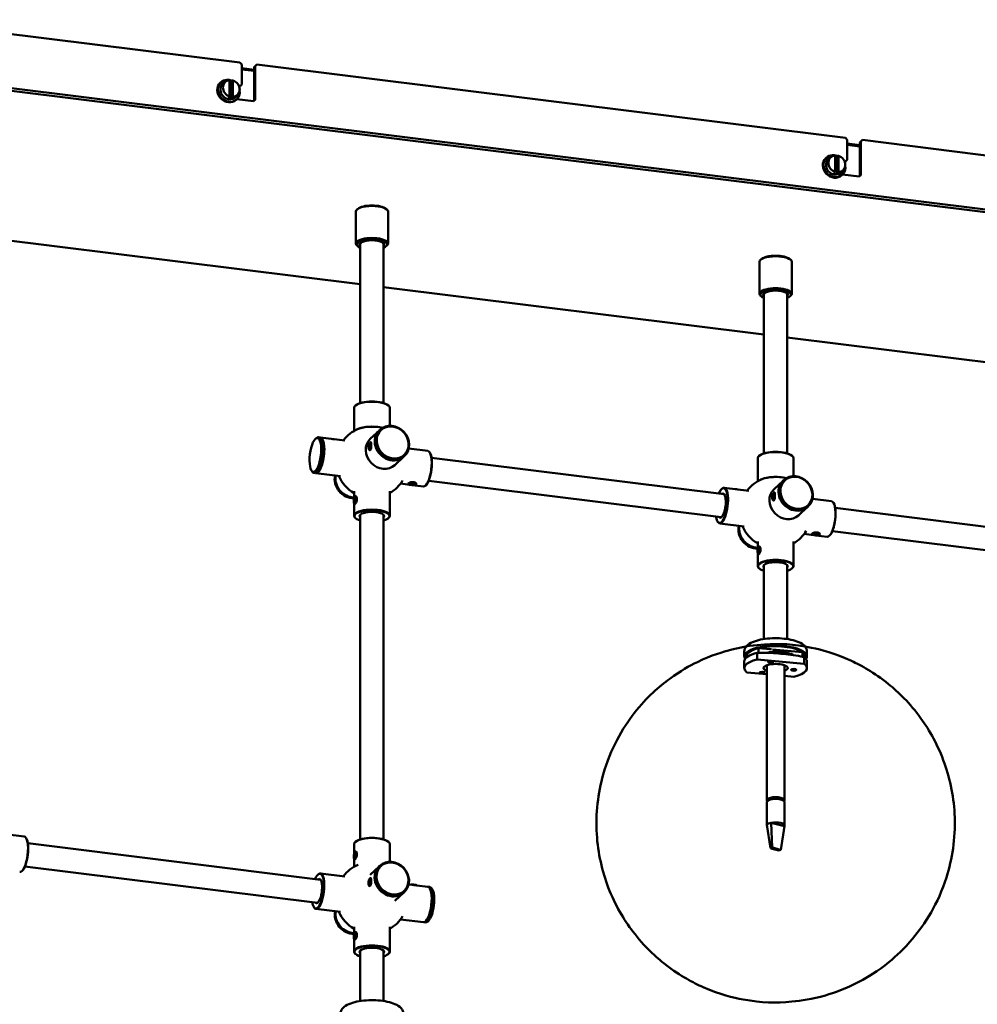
# Model space of a CAD drawing. Header units: millimetres. Extents: x 529 to 5146, y 983 to 3287.
# Tile 10 of 13: x 4011 to 4546, y 2176 to 2725. Entities that reach past the tile are written whole.
import ezdxf

# ---------------------------------------------------------------- set-up
doc = ezdxf.new("R2010")
doc.units = ezdxf.units.MM
doc.header["$LTSCALE"] = 18
doc.layers.add('Widoczne (ISO)', color=7, linetype='Continuous', lineweight=50)

msp = doc.modelspace()

# ---------------------------------------------------------------- linework, layer by layer
at = {"layer": 'Widoczne (ISO)'}
for p, q in [((3942.35, 2725.43), (4134.38, 2701.53)), ((4134.38, 2701.53), (4135.32, 2700.47)), ((4135.32, 2689.2), (4135.32, 2700.47)), ((4142.84, 2699.54), (4143.78, 2700.36)), ((4143.78, 2700.36), (4472.67, 2659.42)), ((3929.79, 2696.69), (5016.08, 2561.46)), ((3929.79, 2695.28), (5016.08, 2560.05)), ((4135.32, 2698.34), (4142.33, 2697.47)), ((4142.33, 2696.8), (4135.32, 2697.68)), ((4142.33, 2699.05), (4142.84, 2699.54)), ((4142.33, 2680.29), (4142.33, 2699.05)), ((4142.84, 2699.54), (4142.84, 2680.74)), ((4123.35, 2690.17), (4123.69, 2690.49)), ((4128.57, 2682.55), (4128.57, 2691.76)), ((4129.77, 2691.25), (4129.77, 2681.31)), ((4130.45, 2691.53), (4130.45, 2682.32)), ((4135.32, 2689.2), (4134.38, 2688.37)), ((4134.81, 2688.71), (4135.32, 2689.2)), ((4133.79, 2688.45), (4134.38, 2688.37)), ((4133.97, 2687.98), (4134.81, 2688.71)), ((4134.38, 2688.37), (4133.97, 2687.98)), ((4132.25, 2680.7), (4132.6, 2681.02)), ((4141.9, 2679.92), (4132.65, 2681.07)), ((4141.9, 2679.92), (4142.84, 2680.74)), ((4472.67, 2659.42), (4473.61, 2658.36)), ((4473.61, 2647.08), (4473.61, 2658.36)), ((4473.61, 2656.23), (4480.62, 2655.36)), ((4480.62, 2656.94), (4481.13, 2657.42)), ((4480.62, 2638.18), (4480.62, 2656.94)), ((4481.13, 2657.42), (4482.07, 2658.25)), ((4481.13, 2657.42), (4481.13, 2638.63)), ((4482.07, 2658.25), (4810.96, 2617.3)), ((4480.62, 2654.69), (4473.61, 2655.56)), ((4461.64, 2648.06), (4461.98, 2648.38)), ((4466.86, 2640.44), (4466.86, 2649.65)), ((4468.06, 2649.14), (4468.06, 2639.2)), ((4468.74, 2649.41), (4468.74, 2640.21)), ((4472.08, 2646.33), (4472.67, 2646.26)), ((4472.26, 2645.87), (4473.1, 2646.6)), ((4472.67, 2646.26), (4472.26, 2645.87)), ((4473.61, 2647.08), (4472.67, 2646.26)), ((4473.1, 2646.6), (4473.61, 2647.08)), ((4470.54, 2638.58), (4470.89, 2638.91)), ((4480.19, 2637.81), (4470.94, 2638.96)), ((4480.19, 2637.81), (4481.13, 2638.63)), ((4199.08, 2600.46), (4199.08, 2618.31)), ((4200.16, 2619.84), (4199.69, 2619.43)), ((4215.99, 2619.84), (4216.46, 2619.43)), ((4217.08, 2600.46), (4217.08, 2618.31)), ((4201.58, 2577.73), (3989.05, 2604.19)), ((4200.16, 2598.93), (4199.69, 2599.34)), ((4201.58, 2511.35), (4201.58, 2599.99)), ((4214.58, 2511.35), (4214.58, 2599.99)), ((4215.99, 2598.93), (4216.46, 2599.34)), ((4424.6, 2572.38), (4424.6, 2590.24)), ((4425.68, 2591.76), (4425.22, 2591.36)), ((4441.52, 2591.76), (4441.98, 2591.36)), ((4442.6, 2572.38), (4442.6, 2590.24)), ((4427.1, 2549.66), (4214.58, 2576.12)), ((4425.68, 2570.85), (4425.22, 2571.26)), ((4427.1, 2483.27), (4427.1, 2571.91)), ((4440.1, 2483.27), (4440.1, 2571.91)), ((4441.52, 2570.85), (4441.98, 2571.26)), ((4652.63, 2521.58), (4440.1, 2548.04)), ((4198.08, 2508.65), (4198.08, 2495.73)), ((4198.95, 2510.06), (4198.76, 2509.89)), ((4217.2, 2510.06), (4217.39, 2509.89)), ((4218.08, 2508.65), (4218.08, 2498.6)), ((4176.56, 2491.34), (4177.03, 2491.75)), ((4178.19, 2492.21), (4179.13, 2492.09)), ((4179.31, 2492.07), (4193.03, 2490.36)), ((4212.23, 2496.04), (4207.17, 2491.28)), ((4212.64, 2496.42), (4212.3, 2496.1)), ((4206.45, 2486.84), (4206.7, 2488.24)), ((4206.71, 2485.89), (4206.45, 2486.84)), ((4206.45, 2486.84), (4207.27, 2486.74)), ((4206.7, 2488.24), (4207.19, 2488.71)), ((4206.7, 2488.24), (4207.33, 2488.17)), ((4207.2, 2486.36), (4206.71, 2485.89)), ((4206.95, 2489.19), (4207.2, 2489.41)), ((4207.19, 2488.71), (4207.44, 2487.76)), ((4207.44, 2487.76), (4207.2, 2486.36)), ((4239.31, 2484.6), (4228.66, 2485.92)), ((4206.51, 2485.46), (4206.65, 2485.25)), ((4225.93, 2481.46), (4220.87, 2476.71)), ((4226.34, 2481.85), (4226, 2481.53)), ((4240.46, 2483.67), (4240.32, 2483.87)), ((4241.4, 2480.81), (4404.86, 2460.46)), ((4423.6, 2480.57), (4423.6, 2467.66)), ((4424.47, 2481.98), (4424.29, 2481.82)), ((4442.73, 2481.98), (4442.92, 2481.82)), ((4443.6, 2480.57), (4443.6, 2470.53)), ((4174.35, 2473.6), (4174.71, 2473.08)), ((4175.72, 2472.36), (4176.65, 2472.24)), ((4176.84, 2472.22), (4190.56, 2470.51)), ((4229.24, 2465.7), (4224.03, 2466.35)), ((4228.69, 2465.96), (4228.52, 2466.12)), ((4229.13, 2466.13), (4229.63, 2466.59)), ((4230.06, 2465.75), (4229.13, 2466.13)), ((4229.63, 2466.59), (4231.05, 2466.68)), ((4230.06, 2465.75), (4230.06, 2466.62)), ((4231.48, 2465.83), (4230.06, 2465.75)), ((4236.84, 2464.75), (4230.59, 2465.53)), ((4231.05, 2466.68), (4231.97, 2466.3)), ((4231.48, 2465.83), (4231.48, 2466.5)), ((4231.97, 2466.3), (4231.48, 2465.83)), ((4232.42, 2465.96), (4232.54, 2466.07)), ((4238.18, 2465.37), (4237.99, 2465.21)), ((4239.8, 2467.91), (4403.25, 2447.56)), ((4403.49, 2463.37), (4403.68, 2463.54)), ((4404.84, 2463.99), (4418.56, 2462.28)), ((4437.76, 2467.96), (4432.7, 2463.21)), ((4438.17, 2468.35), (4437.83, 2468.03)), ((4198.08, 2457.42), (4198.08, 2462.13)), ((4198.18, 2456.64), (4198.43, 2458.04)), ((4198.43, 2458.04), (4198.92, 2458.51)), ((4198.43, 2458.04), (4199.07, 2457.96)), ((4198.69, 2458.99), (4198.82, 2459.1)), ((4198.92, 2458.51), (4199.17, 2457.56)), ((4218.08, 2448.41), (4218.08, 2462.13)), ((4431.98, 2458.76), (4432.22, 2460.17)), ((4432.23, 2457.82), (4431.98, 2458.76)), ((4431.98, 2458.76), (4432.79, 2458.66)), ((4432.22, 2460.17), (4432.71, 2460.63)), ((4432.22, 2460.17), (4432.86, 2460.09)), ((4432.73, 2458.28), (4432.23, 2457.82)), ((4432.48, 2461.12), (4432.72, 2461.33)), ((4432.71, 2460.63), (4432.97, 2459.69)), ((4432.97, 2459.69), (4432.73, 2458.28)), ((4198.08, 2448.41), (4198.08, 2455.65)), ((4198.43, 2455.69), (4198.18, 2456.64)), ((4198.18, 2456.64), (4198.99, 2456.54)), ((4198.23, 2455.26), (4198.36, 2455.07)), ((4198.92, 2456.16), (4198.43, 2455.69)), ((4199.17, 2457.56), (4198.92, 2456.16)), ((4432.03, 2457.38), (4432.18, 2457.17)), ((4451.46, 2453.39), (4446.39, 2448.63)), ((4451.87, 2453.78), (4451.52, 2453.45)), ((4464.83, 2456.52), (4454.18, 2457.85)), ((4465.99, 2455.59), (4465.84, 2455.8)), ((4466.93, 2452.74), (4630.38, 2432.39)), ((4198.95, 2447), (4198.76, 2447.17)), ((4201.58, 2267.72), (4201.58, 2448.89)), ((4214.58, 2267.72), (4214.58, 2448.89)), ((4217.2, 2447), (4217.39, 2447.17)), ((4401.22, 2445.08), (4401.36, 2444.87)), ((4402.37, 2444.15), (4416.09, 2442.44)), ((4454.77, 2437.62), (4449.55, 2438.27)), ((4454.22, 2437.89), (4454.04, 2438.04)), ((4454.66, 2438.05), (4455.15, 2438.52)), ((4455.58, 2437.67), (4454.66, 2438.05)), ((4455.15, 2438.52), (4456.57, 2438.6)), ((4455.58, 2437.67), (4455.58, 2438.54)), ((4457, 2437.76), (4455.58, 2437.67)), ((4462.36, 2436.68), (4456.12, 2437.45)), ((4456.57, 2438.6), (4457.5, 2438.22)), ((4457, 2437.76), (4457.01, 2438.43)), ((4457.5, 2438.22), (4457, 2437.76)), ((4457.94, 2437.89), (4458.07, 2438)), ((4463.71, 2437.3), (4463.52, 2437.13)), ((4465.32, 2439.84), (4628.78, 2419.49)), ((4423.6, 2429.35), (4423.6, 2434.06)), ((4424.22, 2430.92), (4424.35, 2431.03)), ((4443.6, 2420.34), (4443.6, 2434.06)), ((4423.6, 2420.34), (4423.6, 2427.57)), ((4423.71, 2428.56), (4423.96, 2429.97)), ((4423.96, 2427.62), (4423.71, 2428.56)), ((4423.71, 2428.56), (4424.52, 2428.46)), ((4423.76, 2427.19), (4423.89, 2426.99)), ((4423.96, 2429.97), (4424.45, 2430.43)), ((4423.96, 2429.97), (4424.59, 2429.89)), ((4424.45, 2428.08), (4423.96, 2427.62)), ((4424.45, 2430.43), (4424.7, 2429.49)), ((4424.7, 2429.49), (4424.45, 2428.08)), ((4427.1, 2379.53), (4427.1, 2420.82)), ((4440.1, 2379.53), (4440.1, 2420.82)), ((4424.47, 2418.93), (4424.29, 2419.09)), ((4442.73, 2418.93), (4442.92, 2419.09)), ((4416.1, 2369.88), (4416.1, 2372.7)), ((4417.1, 2369.88), (4417.1, 2370)), ((4423.37, 2368.15), (4423.37, 2371.91)), ((4424.09, 2371.92), (4424.09, 2374.49)), ((4430.8, 2373.86), (4424.09, 2374.49)), ((4448.65, 2372.19), (4431.8, 2373.77)), ((4448.65, 2369.66), (4448.65, 2372.19)), ((4450.1, 2369.88), (4450.1, 2370)), ((4451.1, 2369.88), (4451.1, 2372.7)), ((4416.1, 2363.3), (4416.1, 2367.06)), ((4417.1, 2369.05), (4417.1, 2369.88)), ((4449.63, 2365.7), (4423.37, 2368.15)), ((4428.6, 2364.85), (4428.6, 2289.53)), ((4429.82, 2366.62), (4429.53, 2366.87)), ((4432.04, 2366.62), (4432.33, 2366.87)), ((4438.6, 2364.85), (4438.6, 2289.53)), ((4449.63, 2369.46), (4449.63, 2365.7)), ((4450.1, 2369.05), (4450.1, 2369.88)), ((4451.1, 2363.3), (4451.1, 2367.06)), ((4417.57, 2360.9), (4428.6, 2359.87)), ((4425.03, 2360.62), (4424.74, 2360.87)), ((4427.25, 2360.62), (4427.54, 2360.87)), ((4442.62, 2362.2), (4442.33, 2362.45)), ((4444.84, 2362.2), (4445.13, 2362.45)), ((4438.6, 2358.93), (4443.83, 2358.44)), ((4428.6, 2288.59), (4428.6, 2275.44)), ((4430.33, 2290.46), (4429.35, 2289.54)), ((4429.35, 2289.54), (4429.35, 2289.49)), ((4429.35, 2289.49), (4429.35, 2289.53)), ((4430.33, 2289.89), (4430.33, 2290.46)), ((4433.62, 2290.99), (4433.62, 2290.3)), ((4436.32, 2290.65), (4433.62, 2290.99)), ((4436.32, 2290.03), (4436.32, 2290.65)), ((4437.85, 2289.49), (4437.85, 2289.53)), ((4438.6, 2288.59), (4438.6, 2275.44)), ((4431.12, 2276.92), (4433.27, 2276.37)), ((4431.64, 2263.1), (4431.12, 2276.92)), ((4430.75, 2262.69), (4428.73, 2275.82)), ((4433.27, 2276.37), (4436.32, 2275.6)), ((4436.32, 2275.6), (4438.47, 2275.05)), ((4436.46, 2261.87), (4438.47, 2275.05)), ((4013.78, 2269.29), (4003.13, 2270.62)), ((4014.93, 2268.36), (4014.79, 2268.57)), ((4198.95, 2266.43), (4198.76, 2266.27)), ((4217.2, 2266.43), (4217.39, 2266.27)), ((4015.88, 2265.51), (4179.33, 2245.16)), ((4198.08, 2265.03), (4198.08, 2259)), ((4198.43, 2259.62), (4198.93, 2260.09)), ((4198.69, 2260.57), (4198.82, 2260.68)), ((4198.93, 2260.09), (4199.17, 2259.14)), ((4218.08, 2265.03), (4218.08, 2255.14)), ((4431.64, 2263.1), (4430.75, 2262.69)), ((4430.75, 2262.69), (4431.63, 2262.46)), ((4431.63, 2262.46), (4434.68, 2261.69)), ((4432.52, 2262.88), (4431.64, 2263.1)), ((4435.57, 2262.1), (4432.52, 2262.88)), ((4434.68, 2261.69), (4435.56, 2261.46)), ((4435.56, 2261.46), (4436.46, 2261.87)), ((4436.46, 2261.87), (4435.57, 2262.1)), ((4198.08, 2257.23), (4198.08, 2252.35)), ((4198.19, 2258.22), (4198.43, 2259.62)), ((4198.43, 2257.27), (4198.19, 2258.22)), ((4198.19, 2258.22), (4198.99, 2258.11)), ((4198.23, 2256.84), (4198.36, 2256.65)), ((4198.43, 2259.62), (4199.07, 2259.54)), ((4198.93, 2257.74), (4198.43, 2257.27)), ((4199.17, 2259.14), (4198.93, 2257.74)), ((4012.66, 2250.07), (4012.47, 2249.9)), ((4014.27, 2252.6), (4177.72, 2232.26)), ((4212.15, 2252.58), (4207.15, 2247.88)), ((4212.56, 2252.96), (4212.21, 2252.64)), ((4177.97, 2248.07), (4178.16, 2248.23)), ((4179.31, 2248.69), (4193.03, 2246.98)), ((4206.37, 2243.42), (4206.61, 2244.83)), ((4206.61, 2244.83), (4207.11, 2245.29)), ((4206.61, 2244.83), (4207.25, 2244.75)), ((4206.88, 2245.78), (4207.12, 2246)), ((4207.11, 2245.29), (4207.35, 2244.35)), ((4207.35, 2244.35), (4207.11, 2242.94)), ((4206.61, 2242.48), (4206.37, 2243.42)), ((4206.37, 2243.42), (4207.17, 2243.32)), ((4206.41, 2242.05), (4206.56, 2241.84)), ((4207.11, 2242.94), (4206.61, 2242.48)), ((4226.25, 2238.39), (4225.91, 2238.07)), ((4230.44, 2242.32), (4228.59, 2242.55)), ((4239.31, 2241.22), (4233.14, 2241.99)), ((4233.18, 2241.99), (4233.2, 2241.98)), ((4240.43, 2241.08), (4239.5, 2241.19)), ((4240.46, 2240.29), (4240.32, 2240.49)), ((4241.8, 2239.84), (4241.44, 2240.35)), ((4225.84, 2238), (4220.85, 2233.31)), ((4175.69, 2229.77), (4175.83, 2229.56)), ((4176.84, 2228.84), (4190.56, 2227.13)), ((4236.84, 2221.37), (4224.03, 2222.97)), ((4238.18, 2221.99), (4237.99, 2221.83)), ((4239.59, 2222.1), (4239.12, 2221.69)), ((4198.08, 2214.04), (4198.08, 2218.75)), ((4218.08, 2205.03), (4218.08, 2218.75)), ((4237.96, 2221.23), (4237.02, 2221.35)), ((4198.08, 2205.03), (4198.08, 2212.27)), ((4198.19, 2213.26), (4198.43, 2214.66)), ((4198.43, 2212.31), (4198.19, 2213.26)), ((4198.19, 2213.26), (4198.99, 2213.16)), ((4198.23, 2211.88), (4198.36, 2211.69)), ((4198.43, 2214.66), (4198.93, 2215.13)), ((4198.43, 2214.66), (4199.07, 2214.58)), ((4198.93, 2212.78), (4198.43, 2212.31)), ((4198.69, 2215.61), (4198.82, 2215.72)), ((4198.93, 2215.13), (4199.17, 2214.18)), ((4199.17, 2214.18), (4198.93, 2212.78)), ((4201.58, 2177.38), (4201.58, 2205.51)), ((4214.58, 2177.38), (4214.58, 2205.51)), ((4198.95, 2203.62), (4198.76, 2203.79)), ((4217.2, 2203.62), (4217.39, 2203.79))]:
    msp.add_line(p, q, dxfattribs=at)
for centre, radius, start, end in [((4128.83, 2686.4), 5.39, 94.213, 185.5281), ((4128.83, 2686.4), 5.39, 260.9102, 5.5281), ((4467.12, 2644.29), 5.39, 94.213, 185.5281), ((4467.12, 2644.29), 5.39, 260.9102, 5.5281), ((4208.08, 2478.41), 20, 112.3654, 142.904), ((4208.08, 2478.41), 20, 202.904, 240), ((4208.08, 2478.41), 20, 300, 329.0454), ((4433.6, 2450.33), 20, 112.3654, 142.904), ((4433.6, 2450.33), 20, 202.904, 240), ((4433.6, 2450.33), 20, 300, 329.0454), ((4208.08, 2235.03), 20, 112.8381, 142.904), ((4208.08, 2235.03), 20, 202.904, 240), ((4208.08, 2235.03), 20, 300, 329.0454)]:
    msp.add_arc(centre, radius, start, end, dxfattribs=at)
for centre, major_axis, ratio, start_param, end_param in [((4127.8, 2685.43), (4.45, -4.74), 0.883022, 3.141593, 6.283185), ((4128.15, 2685.75), (-4.45, 4.74), 0.883022, 5.171774, 10.323518), ((4129.51, 2687.04), (-3.42, 3.64), 0.883022, 5.668064, 8.406941), ((4127.89, 2686.51), (0.65, 5.25), 0.321394, 6.265124, 6.34737), ((4128.83, 2686.4), (3.69, -3.92), 0.883022, 2.138334, 2.375655), ((4129.77, 2686.28), (0.65, 5.25), 0.321394, 6.265124, 6.652721), ((4129.51, 2687.04), (3.42, -3.64), 0.883022, 5.668064, 8.406941), ((4128.15, 2685.75), (3.42, -3.64), 0.883022, 3.993563, 5.431215), ((4127.89, 2686.51), (-0.65, -5.25), 0.321394, 0.369536, 0.757132), ((4128.83, 2686.4), (-3.69, 3.92), 0.883022, 2.138334, 2.511893), ((4129.77, 2686.28), (-0.65, -5.25), 0.321394, 0.369536, 0.757132), ((4466.09, 2643.32), (4.45, -4.74), 0.883022, 3.141593, 6.283185), ((4466.44, 2643.64), (-4.45, 4.74), 0.883022, 5.171774, 10.323518), ((4467.8, 2644.93), (-3.42, 3.64), 0.883022, 5.668064, 8.406941), ((4466.18, 2644.4), (0.65, 5.25), 0.321394, 6.265124, 6.34737), ((4467.12, 2644.29), (3.69, -3.92), 0.883022, 2.138334, 2.375655), ((4468.06, 2644.17), (0.65, 5.25), 0.321394, 6.265124, 6.652721), ((4467.8, 2644.93), (3.42, -3.64), 0.883022, 5.668064, 8.406941), ((4466.44, 2643.64), (3.42, -3.64), 0.883022, 3.993563, 5.431215), ((4466.18, 2644.4), (-0.65, -5.25), 0.321394, 0.369536, 0.757132), ((4467.12, 2644.29), (-3.69, 3.92), 0.883022, 2.138334, 2.511893), ((4468.06, 2644.17), (-0.65, -5.25), 0.321394, 0.369536, 0.757132), ((4208.08, 2618.31), (-9, 0), 0.34202, 3.141593, 6.283185), ((4208.08, 2618.78), (8.5, 0), 0.34202, 0.372527, 2.769066), ((4208.08, 2600.46), (9, 0), 0.34202, 5.910658, 9.797305), ((4208.08, 2599.99), (-8.5, 0), 0.34202, 2.441381, 6.983397), ((4208.08, 2599.99), (6.96, 0), 0.34202, 5.918145, 9.789818), ((4208.08, 2599.99), (6.5, 0), 0.34202, 0, 3.141593), ((4208.08, 2600.93), (-5.96, 0), 0.34202, 6.11848, 6.307693), ((4208.08, 2600.93), (-5.8, 0), 0.34202, 6.054272, 6.249877), ((4208.08, 2600.93), (5.8, 0), 0.34202, 0.033308, 0.228913), ((4208.08, 2600.93), (5.96, 0), 0.34202, 6.258677, 6.44789), ((4433.6, 2590.24), (-9, 0), 0.34202, 3.141593, 6.283185), ((4433.6, 2590.71), (8.5, 0), 0.34202, 0.372527, 2.769066), ((4433.6, 2572.38), (9, 0), 0.34202, 5.910658, 9.797305), ((4433.6, 2571.91), (-8.5, 0), 0.34202, 2.441381, 6.983397), ((4433.6, 2571.91), (6.96, 0), 0.34202, 5.918145, 9.789818), ((4433.6, 2571.91), (6.5, 0), 0.34202, 0, 3.141593), ((4433.6, 2572.85), (-5.96, 0), 0.34202, 6.11848, 6.307693), ((4433.6, 2572.85), (-5.8, 0), 0.34202, 6.054272, 6.249877), ((4433.6, 2572.85), (5.8, 0), 0.34202, 0.033308, 0.228913), ((4433.6, 2572.85), (5.96, 0), 0.34202, 6.258677, 6.44789), ((4208.08, 2508.65), (-10, 0), 0.34202, 3.141593, 6.283185), ((4208.08, 2508.84), (9.8, 0), 0.34202, 0.372527, 2.769066), ((4208.08, 2494.74), (-10, 0), 0.34202, 4.070825, 5.783043), ((4208.08, 2494.74), (9.9, 0), 0.34202, 0.928013, 2.448099), ((4176.95, 2482.28), (-1.24, -9.92), 0.321394, 5.936906, 9.771057), ((4177.89, 2482.17), (1.24, 9.92), 0.321394, 3.141593, 6.283185), ((4178.08, 2482.14), (-1.24, -9.92), 0.321394, 6.253717, 9.454246), ((4185.6, 2490.61), (-2, 0), 0.341573, 3.995773, 4.730999), ((4214.02, 2484), (6.85, -7.29), 0.883022, 3.141593, 6.283185), ((4219.15, 2488.82), (6.85, -7.29), 0.883022, 3.141593, 6.283185), ((4219.08, 2488.75), (-6.85, 7.29), 0.883022, 6.27787, 9.430093), ((4238.07, 2474.68), (1.24, 9.92), 0.321394, 3.141593, 6.283185), ((4238.26, 2474.65), (-1.21, -9.72), 0.321394, 0.346279, 2.795313), ((4433.6, 2480.57), (-10, 0), 0.34202, 3.141593, 6.283185), ((4433.6, 2480.76), (9.8, 0), 0.34202, 0.372527, 2.769066), ((4196.66, 2467.68), (-6.85, 7.29), 0.883022, 0.531973, 2.476449), ((4197, 2468), (6.85, -7.29), 0.883022, 3.713109, 5.581318), ((4197.07, 2468.07), (-6.85, 7.29), 0.883022, 0.579389, 2.432401), ((4433.6, 2466.67), (-10, 0), 0.34202, 4.070825, 5.783043), ((4433.6, 2466.67), (9.9, 0), 0.34202, 0.928013, 2.448099), ((4403.42, 2454.09), (1.21, 9.72), 0.321394, 2.29597, 7.128808), ((4403.6, 2454.07), (-1.24, -9.92), 0.321394, 5.936906, 9.771057), ((4444.68, 2460.74), (6.85, -7.29), 0.883022, 3.141593, 6.283185), ((4444.61, 2460.68), (-6.85, 7.29), 0.883022, 6.27787, 9.430093), ((4403.42, 2454.09), (-0.85, -6.8), 0.321394, 5.962137, 9.745826), ((4403.6, 2454.07), (0.82, 6.6), 0.321394, 5.978285, 6.495984), ((4411.12, 2462.53), (-2, 0), 0.341573, 3.995773, 4.730999), ((4439.55, 2455.92), (6.85, -7.29), 0.883022, 3.141593, 6.283185), ((4463.6, 2446.6), (1.24, 9.92), 0.321394, 3.141593, 6.283185), ((4463.79, 2446.58), (-1.21, -9.72), 0.321394, 0.346279, 2.795313), ((4208.08, 2448.41), (10, 0), 0.34202, 5.910658, 9.797305), ((4208.08, 2448.22), (-9.8, 0), 0.34202, 2.29597, 7.128808), ((4208.08, 2448.22), (6.85, 0), 0.34202, 5.962137, 9.745826), ((4208.08, 2448.41), (-6.65, 0), 0.34202, 5.948864, 6.495984), ((4208.08, 2448.41), (6.65, 0), 0.34202, 6.070386, 6.617506), ((4403.6, 2454.07), (-0.82, -6.6), 0.321394, 6.070386, 6.588085), ((4422.18, 2439.61), (-6.85, 7.29), 0.883022, 0.531973, 2.476449), ((4422.53, 2439.93), (6.85, -7.29), 0.883022, 3.713109, 5.581318), ((4422.6, 2439.99), (-6.85, 7.29), 0.883022, 0.579389, 2.432401), ((4433.6, 2420.34), (10, 0), 0.34202, 5.910658, 9.797305), ((4433.6, 2420.15), (-9.8, 0), 0.34202, 2.29597, 7.128808), ((4433.6, 2420.15), (6.85, 0), 0.34202, 5.962137, 9.745826), ((4433.6, 2420.34), (-6.65, 0), 0.34202, 5.948864, 6.495984), ((4433.6, 2420.34), (6.65, 0), 0.34202, 6.070386, 6.617506), ((4433.6, 2369.88), (-17.5, 0), 0.34202, 2.903862, 6.520916), ((4433.6, 2369.88), (-16.5, 0), 0.34202, 3.141593, 6.283185), ((4433.6, 2367.06), (-17.5, 0), 0.34202, 5.336915, 6.283185), ((4433.6, 2369.88), (-16.5, 0), 0.34202, 5.326855, 6.283185), ((4430.12, 2372.9), (-3, 0), 0.34202, 4.333011, 4.716208), ((4433.6, 2369.88), (16.5, 0), 0.34202, 0, 0.42322), ((4433.6, 2363.3), (-17.5, 0), 0.34202, 5.336915, 6.696345), ((4433.6, 2363.3), (-6.75, 0), 0.34202, 2.404969, 7.019809), ((4430.93, 2367.06), (-1.5, 0), 0.34202, 0.284834, 0.3724), ((4430.93, 2367.06), (1.5, 0), 0.34202, 5.910786, 5.998351), ((4433.6, 2363.3), (17.5, 0), 0.34202, 5.336915, 6.696345), ((4433.6, 2367.06), (17.5, 0), 0.34202, 0, 0.41316), ((4426.14, 2361.06), (-1.5, 0), 0.34202, 0.284834, 0.3724), ((4426.14, 2361.06), (1.5, 0), 0.34202, 5.910786, 5.998351), ((4443.73, 2362.64), (-1.5, 0), 0.34202, 0.284834, 0.3724), ((4443.73, 2362.64), (1.5, 0), 0.34202, 5.910786, 5.998351), ((4433.6, 2289.53), (5, 0), 0.34202, 6.004858, 9.703105), ((4433.6, 2288.59), (-5, 0), 0.34202, 3.141593, 6.283185), ((4433.6, 2289.53), (-4.25, 0), 0.34202, 6.278821, 6.283185), ((4433.6, 2289.53), (4.25, 0), 0.34202, 1.566432, 2.447826), ((4433.6, 2289.53), (4.25, 0), 0.34202, 0, 0.877029), ((4433.6, 2275.44), (-5, 0), 0.34202, 5.231878, 6.054912), ((4433.6, 2275.44), (5, 0), 0.34202, 6.054912, 8.373471), ((4433.6, 2275.44), (-5, 0), 0.34202, 6.054912, 6.616337), ((4012.55, 2259.37), (1.24, 9.92), 0.321394, 3.141593, 6.283185), ((4012.73, 2259.35), (-1.21, -9.72), 0.321394, 0.346279, 2.795313), ((4208.08, 2265.03), (-10, 0), 0.34202, 3.141593, 6.283185), ((4208.08, 2265.21), (9.8, 0), 0.34202, 0.372527, 2.769066), ((4177.89, 2238.79), (1.21, 9.72), 0.321394, 2.29597, 7.128808), ((4178.08, 2238.76), (-1.24, -9.92), 0.321394, 5.936906, 9.771057), ((4219.06, 2245.35), (6.85, -7.29), 0.883022, 3.141593, 6.283185), ((4218.99, 2245.29), (-6.85, 7.29), 0.883022, 6.27787, 9.430093), ((4177.89, 2238.79), (-0.85, -6.8), 0.321394, 5.962137, 9.745826), ((4178.08, 2238.76), (0.82, 6.6), 0.321394, 5.978285, 6.495984), ((4231.21, 2242.07), (2, -0.13), 0.165645, 0.168765, 2.353243), ((4238.07, 2231.29), (1.24, 9.92), 0.321394, 3.141593, 6.283185), ((4238.26, 2231.27), (-1.24, -9.92), 0.321394, 6.253717, 9.454246), ((4239.2, 2231.15), (1.24, 9.92), 0.321394, 3.141593, 6.283185), ((4238.26, 2231.27), (-1.21, -9.72), 0.321394, 0.346279, 2.795313), ((4239.67, 2231.1), (-1.17, -9.43), 0.321394, 0.346279, 2.795313), ((4178.08, 2238.76), (-0.82, -6.6), 0.321394, 6.070386, 6.588085), ((4196.75, 2224.38), (-6.85, 7.29), 0.883022, 0.542208, 2.466955), ((4197.09, 2224.71), (6.85, -7.29), 0.883022, 3.723264, 5.571869), ((4197.16, 2224.77), (-6.85, 7.29), 0.883022, 0.58953, 2.422959), ((4208.08, 2205.03), (10, 0), 0.34202, 5.910658, 9.797305), ((4208.08, 2204.84), (-9.8, 0), 0.34202, 2.29597, 7.128808), ((4208.08, 2204.84), (6.85, 0), 0.34202, 5.962137, 9.745826), ((4208.08, 2205.03), (-6.65, 0), 0.34202, 5.948864, 6.495984), ((4208.08, 2205.03), (6.65, 0), 0.34202, 6.070386, 6.617506)]:
    msp.add_ellipse(centre, major_axis=major_axis, ratio=ratio, start_param=start_param, end_param=end_param, dxfattribs=at)
for centre, major_axis, ratio in [((4219.49, 2489.14), (6.85, -7.29), 0.883022), ((4219.66, 2489.3), (-6.51, 6.92), 0.883022), ((4176.48, 2482.34), (1.17, 9.43), 0.321394), ((4206.95, 2487.3), (-0.24, -1.99), 0.323263), ((4445.02, 2461.06), (6.85, -7.29), 0.883022), ((4445.19, 2461.22), (-6.51, 6.92), 0.883022), ((4230.55, 2466.21), (-2, 0), 0.341587), ((4198.68, 2457.1), (-0.25, -1.98), 0.321394), ((4432.47, 2459.22), (-0.24, -1.99), 0.323263), ((4456.08, 2438.14), (-2, 0), 0.341587), ((4424.2, 2429.03), (-0.25, -1.98), 0.321394), ((4430.93, 2366.77), (1.5, 0), 0.34202), ((4430.93, 2366.77), (-1.19, 0), 0.34202), ((4426.14, 2360.77), (1.5, 0), 0.34202), ((4426.14, 2360.77), (1.19, 0), 0.34202), ((4443.73, 2362.35), (1.5, 0), 0.34202), ((4443.73, 2362.35), (-1.19, 0), 0.34202), ((4198.68, 2258.68), (-0.25, -1.98), 0.321705), ((4219.4, 2245.67), (-6.85, 7.29), 0.883022), ((4219.57, 2245.83), (6.51, -6.92), 0.883022), ((4206.86, 2243.89), (-0.25, -1.98), 0.321394), ((4198.68, 2213.72), (-0.25, -1.98), 0.321705)]:
    msp.add_ellipse(centre, major_axis=major_axis, ratio=ratio, dxfattribs=at)
for points, knots in [([(4206.17, 2486.57), (4206.17, 2486.3), (4206.21, 2486.03), (4206.33, 2485.6), (4206.41, 2485.43), (4206.63, 2485.12), (4206.8, 2485.01), (4207.04, 2485.03), (4207.13, 2485.07), (4207.28, 2485.22), (4207.35, 2485.32), (4207.49, 2485.64), (4207.55, 2485.87), (4207.66, 2486.47), (4207.69, 2486.87), (4207.72, 2487.54), (4207.72, 2487.8), (4207.72, 2488.21), (4207.72, 2488.4), (4207.7, 2488.81), (4207.68, 2489.02), (4207.6, 2489.38), (4207.54, 2489.5), (4207.37, 2489.53), (4207.28, 2489.49), (4207.17, 2489.39), (4207.16, 2489.38), (4207.15, 2489.37)], [-2.1869087, -2.1869087, -2.1869087, -2.1869087, -2.1088073, -2.1088073, -2.0390044, -2.0390044, -1.9339595, -1.9339595, -1.8744931, -1.8744931, -1.812984, -1.812984, -1.7363093, -1.7363093, -1.6284125, -1.6284125, -1.5620776, -1.5620776, -1.5075605, -1.5075605, -1.4304046, -1.4304046, -1.3277685, -1.3277685, -1.2496621, -1.2496621, -1.242461, -1.242461, -1.242461, -1.242461]), ([(4206.41, 2488), (4206.38, 2487.91), (4206.35, 2487.81), (4206.26, 2487.47), (4206.22, 2487.23), (4206.18, 2486.85), (4206.17, 2486.7), (4206.17, 2486.57)], [-1.0667297, -1.0667297, -1.0667297, -1.0667297, -1.038785, -1.038785, -0.9762998, -0.9762998, -0.9372466, -0.9372466, -0.9372466, -0.9372466]), ([(4189.67, 2470.58), (4189.67, 2470.57), (4189.68, 2470.55), (4189.72, 2470.29), (4189.8, 2470.07), (4189.95, 2469.8), (4190.02, 2469.71), (4190.1, 2469.65)], [-1.5129975, -1.5129975, -1.5129975, -1.5129975, -1.5075605, -1.5075605, -1.4304046, -1.4304046, -1.3779631, -1.3779631, -1.3779631, -1.3779631]), ([(4228.42, 2466.48), (4228.32, 2466.39), (4228.27, 2466.29), (4228.3, 2466.14), (4228.36, 2466.08), (4228.54, 2465.99), (4228.63, 2465.95), (4228.75, 2465.92)], [-2.1869087, -2.1869087, -2.1869087, -2.1869087, -2.1088073, -2.1088073, -2.0390044, -2.0390044, -1.9872212, -1.9872212, -1.9872212, -1.9872212]), ([(4231.65, 2465.64), (4231.9, 2465.66), (4232.13, 2465.69), (4232.47, 2465.8), (4232.6, 2465.87), (4232.75, 2466.01), (4232.8, 2466.09), (4232.84, 2466.29), (4232.8, 2466.42), (4232.59, 2466.71), (4232.38, 2466.87), (4231.86, 2467.08), (4231.6, 2467.15), (4231.06, 2467.22), (4230.75, 2467.22), (4230.25, 2467.17), (4230.05, 2467.14), (4229.58, 2467.04), (4229.31, 2466.96), (4228.89, 2466.78), (4228.74, 2466.7), (4228.53, 2466.57), (4228.47, 2466.52), (4228.42, 2466.48)], [-1.7052282, -1.7052282, -1.7052282, -1.7052282, -1.6284125, -1.6284125, -1.5620776, -1.5620776, -1.5075605, -1.5075605, -1.4304046, -1.4304046, -1.3277685, -1.3277685, -1.2496621, -1.2496621, -1.1715557, -1.1715557, -1.1200157, -1.1200157, -1.038785, -1.038785, -0.9762998, -0.9762998, -0.9372466, -0.9372466, -0.9372466, -0.9372466]), ([(4198.2, 2455.31), (4198.21, 2455.25), (4198.22, 2455.2), (4198.27, 2454.95), (4198.34, 2454.84), (4198.52, 2454.85), (4198.6, 2454.89), (4198.75, 2455.03), (4198.82, 2455.13), (4199.02, 2455.41), (4199.14, 2455.62), (4199.39, 2456.18), (4199.52, 2456.54), (4199.66, 2457.22), (4199.7, 2457.53), (4199.7, 2458.07), (4199.66, 2458.33), (4199.56, 2458.71), (4199.51, 2458.85), (4199.35, 2459.13), (4199.24, 2459.25), (4199.02, 2459.35), (4198.93, 2459.36), (4198.78, 2459.31), (4198.73, 2459.28), (4198.68, 2459.23)], [-1.7604615, -1.7604615, -1.7604615, -1.7604615, -1.7363093, -1.7363093, -1.6284125, -1.6284125, -1.5620776, -1.5620776, -1.5075605, -1.5075605, -1.4304046, -1.4304046, -1.3277685, -1.3277685, -1.2496621, -1.2496621, -1.1715557, -1.1715557, -1.1200157, -1.1200157, -1.038785, -1.038785, -0.9762998, -0.9762998, -0.9372466, -0.9372466, -0.9372466, -0.9372466]), ([(4198.68, 2459.23), (4198.58, 2459.14), (4198.49, 2458.99), (4198.36, 2458.63), (4198.32, 2458.45), (4198.28, 2458.26)], [-2.1869087, -2.1869087, -2.1869087, -2.1869087, -2.1088073, -2.1088073, -2.0492757, -2.0492757, -2.0492757, -2.0492757]), ([(4431.7, 2458.5), (4431.7, 2458.23), (4431.73, 2457.96), (4431.86, 2457.53), (4431.94, 2457.36), (4432.16, 2457.04), (4432.32, 2456.94), (4432.57, 2456.96), (4432.66, 2457), (4432.81, 2457.14), (4432.88, 2457.25), (4433.02, 2457.57), (4433.08, 2457.8), (4433.19, 2458.39), (4433.22, 2458.8), (4433.25, 2459.47), (4433.25, 2459.72), (4433.25, 2460.14), (4433.24, 2460.33), (4433.22, 2460.74), (4433.2, 2460.95), (4433.13, 2461.3), (4433.06, 2461.42), (4432.9, 2461.46), (4432.8, 2461.41), (4432.7, 2461.31), (4432.69, 2461.31), (4432.68, 2461.3)], [-2.1869087, -2.1869087, -2.1869087, -2.1869087, -2.1088073, -2.1088073, -2.0390044, -2.0390044, -1.9339595, -1.9339595, -1.8744931, -1.8744931, -1.812984, -1.812984, -1.7363093, -1.7363093, -1.6284125, -1.6284125, -1.5620776, -1.5620776, -1.5075605, -1.5075605, -1.4304046, -1.4304046, -1.3277685, -1.3277685, -1.2496621, -1.2496621, -1.242461, -1.242461, -1.242461, -1.242461]), ([(4431.94, 2459.93), (4431.91, 2459.83), (4431.88, 2459.73), (4431.79, 2459.4), (4431.74, 2459.15), (4431.71, 2458.77), (4431.7, 2458.63), (4431.7, 2458.5)], [-1.0667297, -1.0667297, -1.0667297, -1.0667297, -1.038785, -1.038785, -0.9762998, -0.9762998, -0.9372466, -0.9372466, -0.9372466, -0.9372466]), ([(4415.2, 2442.51), (4415.2, 2442.49), (4415.2, 2442.47), (4415.25, 2442.21), (4415.32, 2442), (4415.48, 2441.73), (4415.55, 2441.64), (4415.62, 2441.58)], [-1.5129975, -1.5129975, -1.5129975, -1.5129975, -1.5075605, -1.5075605, -1.4304046, -1.4304046, -1.3779631, -1.3779631, -1.3779631, -1.3779631]), ([(4453.95, 2438.4), (4453.85, 2438.31), (4453.8, 2438.22), (4453.83, 2438.07), (4453.89, 2438), (4454.06, 2437.91), (4454.16, 2437.88), (4454.28, 2437.84)], [-2.1869087, -2.1869087, -2.1869087, -2.1869087, -2.1088073, -2.1088073, -2.0390044, -2.0390044, -1.9872212, -1.9872212, -1.9872212, -1.9872212]), ([(4457.17, 2437.56), (4457.42, 2437.58), (4457.65, 2437.62), (4458, 2437.73), (4458.13, 2437.79), (4458.28, 2437.94), (4458.32, 2438.01), (4458.36, 2438.21), (4458.32, 2438.35), (4458.11, 2438.64), (4457.9, 2438.79), (4457.39, 2439.01), (4457.12, 2439.07), (4456.58, 2439.14), (4456.28, 2439.15), (4455.78, 2439.1), (4455.58, 2439.07), (4455.1, 2438.96), (4454.84, 2438.88), (4454.42, 2438.71), (4454.26, 2438.63), (4454.06, 2438.5), (4454, 2438.45), (4453.95, 2438.4)], [-1.7052282, -1.7052282, -1.7052282, -1.7052282, -1.6284125, -1.6284125, -1.5620776, -1.5620776, -1.5075605, -1.5075605, -1.4304046, -1.4304046, -1.3277685, -1.3277685, -1.2496621, -1.2496621, -1.1715557, -1.1715557, -1.1200157, -1.1200157, -1.038785, -1.038785, -0.9762998, -0.9762998, -0.9372466, -0.9372466, -0.9372466, -0.9372466]), ([(4423.73, 2427.23), (4423.73, 2427.18), (4423.74, 2427.13), (4423.8, 2426.88), (4423.87, 2426.77), (4424.04, 2426.77), (4424.12, 2426.82), (4424.27, 2426.96), (4424.35, 2427.05), (4424.54, 2427.33), (4424.67, 2427.55), (4424.92, 2428.1), (4425.04, 2428.46), (4425.19, 2429.15), (4425.22, 2429.45), (4425.22, 2429.99), (4425.19, 2430.26), (4425.09, 2430.64), (4425.03, 2430.77), (4424.88, 2431.05), (4424.76, 2431.17), (4424.55, 2431.28), (4424.45, 2431.29), (4424.31, 2431.24), (4424.25, 2431.2), (4424.2, 2431.16)], [-1.7604615, -1.7604615, -1.7604615, -1.7604615, -1.7363093, -1.7363093, -1.6284125, -1.6284125, -1.5620776, -1.5620776, -1.5075605, -1.5075605, -1.4304046, -1.4304046, -1.3277685, -1.3277685, -1.2496621, -1.2496621, -1.1715557, -1.1715557, -1.1200157, -1.1200157, -1.038785, -1.038785, -0.9762998, -0.9762998, -0.9372466, -0.9372466, -0.9372466, -0.9372466]), ([(4424.2, 2431.16), (4424.11, 2431.06), (4424.02, 2430.91), (4423.89, 2430.56), (4423.84, 2430.38), (4423.81, 2430.18)], [-2.1869087, -2.1869087, -2.1869087, -2.1869087, -2.1088073, -2.1088073, -2.0492757, -2.0492757, -2.0492757, -2.0492757]), ([(4354.65, 2338.19), (4348.08, 2329.77), (4341.33, 2318.28), (4334.36, 2293.61), (4332.99, 2281.98), (4334.32, 2259.97), (4336.73, 2249.69), (4343.95, 2230.87), (4348.91, 2222.7), (4360.29, 2207.71), (4366.65, 2201.95), (4380.67, 2191.08), (4387.48, 2187.66), (4402.93, 2180.84), (4409.67, 2179.35), (4426.06, 2176.35), (4433.61, 2176.22), (4448.03, 2177.53), (4453.76, 2178.36), (4466.52, 2182.04), (4472.53, 2184.07), (4485.17, 2190.75), (4490.6, 2194.03), (4501, 2202.5), (4505.51, 2206.68), (4517.03, 2220.34), (4524.36, 2231.69), (4532.26, 2256.63), (4534.04, 2268.33), (4533.31, 2290.58), (4531.18, 2301.01), (4524.4, 2320.14), (4519.62, 2328.52), (4508.55, 2343.86), (4502.26, 2349.84), (4488.42, 2361.07), (4481.62, 2364.68), (4466.26, 2371.84), (4459.52, 2373.48), (4443.23, 2376.82), (4435.84, 2377.04), (4422.07, 2376.19), (4416.46, 2375.52), (4403.99, 2372.39), (4397.96, 2370.59), (4385.45, 2364.52), (4380.38, 2361.73), (4368.56, 2353.09), (4361.7, 2347.23), (4354.65, 2338.19)], [0, 0, 0, 0, 0.164346, 0.164346, 0.281443, 0.281443, 0.391244, 0.391244, 0.514685, 0.514685, 0.67628, 0.67628, 0.92037, 0.92037, 1.340101, 1.340101, 2.091754, 2.091754, 2.532204, 2.532204, 2.828297, 2.828297, 3.004823, 3.004823, 3.121448, 3.121448, 3.294373, 3.294373, 3.413409, 3.413409, 3.522957, 3.522957, 3.644369, 3.644369, 3.801282, 3.801282, 4.035402, 4.035402, 4.434035, 4.434035, 5.151937, 5.151937, 5.606663, 5.606663, 5.929696, 5.929696, 6.10644, 6.10644, 6.283185, 6.283185, 6.283185, 6.283185]), ([(4416.1, 2372.7), (4416.1, 2373.36), (4416.29, 2374.02), (4416.97, 2375.3), (4417.51, 2375.87), (4419.11, 2377.14), (4420.32, 2377.74), (4423.16, 2378.75), (4424.78, 2379.15), (4428.2, 2379.72), (4429.98, 2379.89), (4433.58, 2380.03), (4435.4, 2380), (4438.91, 2379.73), (4440.62, 2379.49), (4443.78, 2378.82), (4445.24, 2378.38), (4447.84, 2377.27), (4448.97, 2376.6), (4450.19, 2375.29), (4450.5, 2374.85), (4450.96, 2373.85), (4451.1, 2373.27), (4451.1, 2372.7)], [5.493031, 5.493031, 5.493031, 5.493031, 5.673095, 5.673095, 5.901075, 5.901075, 6.257037, 6.257037, 6.6141, 6.6141, 6.952198, 6.952198, 7.284879, 7.284879, 7.618491, 7.618491, 7.960248, 7.960248, 8.325049, 8.325049, 8.478912, 8.478912, 8.634624, 8.634624, 8.634624, 8.634624]), ([(4423.37, 2371.91), (4423.99, 2371.92), (4424.62, 2371.93), (4429.09, 2371.93), (4432.88, 2371.71), (4440.12, 2371.04), (4443.91, 2370.54), (4448.38, 2369.71), (4449, 2369.59), (4449.63, 2369.46)], [28.725417, 28.725417, 28.725417, 28.725417, 28.907696, 28.907696, 30.033003, 30.033003, 31.15831, 31.15831, 31.340589, 31.340589, 31.340589, 31.340589]), ([(4443.28, 2370.83), (4442.5, 2371.14), (4441.59, 2371.42), (4439.46, 2371.89), (4438.21, 2372.09), (4435.61, 2372.33), (4434.25, 2372.37), (4431.71, 2372.33), (4430.53, 2372.25), (4429.41, 2372.11)], [4.107624, 4.107624, 4.107624, 4.107624, 4.392792, 4.392792, 4.710019, 4.710019, 5.028292, 5.028292, 5.308473, 5.308473, 5.308473, 5.308473]), ([(4198.68, 2256.55), (4198.78, 2256.64), (4198.89, 2256.79), (4199.12, 2257.16), (4199.22, 2257.37), (4199.45, 2257.92), (4199.58, 2258.32), (4199.68, 2258.95), (4199.7, 2259.17), (4199.7, 2259.59), (4199.68, 2259.8), (4199.59, 2260.23), (4199.51, 2260.44), (4199.28, 2260.8), (4199.12, 2260.92), (4198.86, 2260.93), (4198.76, 2260.89), (4198.61, 2260.75), (4198.55, 2260.65), (4198.41, 2260.36), (4198.34, 2260.14), (4198.29, 2259.88), (4198.29, 2259.86), (4198.28, 2259.84)], [-2.1869087, -2.1869087, -2.1869087, -2.1869087, -2.1088073, -2.1088073, -2.0390044, -2.0390044, -1.9339595, -1.9339595, -1.8744931, -1.8744931, -1.812984, -1.812984, -1.7363093, -1.7363093, -1.6284125, -1.6284125, -1.5620776, -1.5620776, -1.5075605, -1.5075605, -1.4304046, -1.4304046, -1.4243756, -1.4243756, -1.4243756, -1.4243756]), ([(4198.2, 2256.89), (4198.21, 2256.85), (4198.21, 2256.82), (4198.25, 2256.62), (4198.29, 2256.51), (4198.41, 2256.42), (4198.47, 2256.41), (4198.58, 2256.47), (4198.63, 2256.5), (4198.68, 2256.55)], [-1.1356941, -1.1356941, -1.1356941, -1.1356941, -1.1200157, -1.1200157, -1.038785, -1.038785, -0.9762998, -0.9762998, -0.9372466, -0.9372466, -0.9372466, -0.9372466]), ([(4206.08, 2243.16), (4206.08, 2242.89), (4206.12, 2242.62), (4206.23, 2242.19), (4206.31, 2242.02), (4206.53, 2241.71), (4206.7, 2241.6), (4206.94, 2241.62), (4207.03, 2241.66), (4207.18, 2241.8), (4207.25, 2241.91), (4207.39, 2242.23), (4207.46, 2242.46), (4207.56, 2243.05), (4207.6, 2243.46), (4207.63, 2244.13), (4207.64, 2244.39), (4207.64, 2244.8), (4207.63, 2244.99), (4207.61, 2245.4), (4207.59, 2245.61), (4207.52, 2245.97), (4207.46, 2246.08), (4207.29, 2246.12), (4207.2, 2246.07), (4207.1, 2245.98), (4207.09, 2245.97), (4207.08, 2245.96)], [-2.1869087, -2.1869087, -2.1869087, -2.1869087, -2.1088073, -2.1088073, -2.0390044, -2.0390044, -1.9339595, -1.9339595, -1.8744931, -1.8744931, -1.812984, -1.812984, -1.7363093, -1.7363093, -1.6284125, -1.6284125, -1.5620776, -1.5620776, -1.5075605, -1.5075605, -1.4304046, -1.4304046, -1.3277685, -1.3277685, -1.2496621, -1.2496621, -1.2434342, -1.2434342, -1.2434342, -1.2434342]), ([(4206.33, 2244.58), (4206.3, 2244.49), (4206.27, 2244.39), (4206.18, 2244.06), (4206.13, 2243.82), (4206.09, 2243.44), (4206.08, 2243.29), (4206.08, 2243.16)], [-1.0661165, -1.0661165, -1.0661165, -1.0661165, -1.038785, -1.038785, -0.9762998, -0.9762998, -0.9372466, -0.9372466, -0.9372466, -0.9372466]), ([(4230.44, 2242.32), (4230.71, 2242.29), (4231, 2242.25), (4231.52, 2242.18), (4231.75, 2242.15), (4232.17, 2242.09), (4232.38, 2242.07), (4232.8, 2242.02), (4233, 2242), (4233.14, 2241.99)], [-2.0106458, -2.0106458, -2.0106458, -2.0106458, -1.9339595, -1.9339595, -1.8744931, -1.8744931, -1.812984, -1.812984, -1.7383405, -1.7383405, -1.7383405, -1.7383405]), ([(4198.2, 2211.93), (4198.21, 2211.87), (4198.22, 2211.82), (4198.27, 2211.57), (4198.34, 2211.46), (4198.52, 2211.47), (4198.6, 2211.51), (4198.75, 2211.65), (4198.82, 2211.75), (4199.02, 2212.03), (4199.14, 2212.24), (4199.39, 2212.8), (4199.52, 2213.16), (4199.66, 2213.85), (4199.7, 2214.15), (4199.7, 2214.69), (4199.66, 2214.96), (4199.56, 2215.33), (4199.51, 2215.47), (4199.35, 2215.75), (4199.24, 2215.87), (4199.02, 2215.97), (4198.93, 2215.98), (4198.78, 2215.93), (4198.73, 2215.9), (4198.68, 2215.85)], [-1.7605251, -1.7605251, -1.7605251, -1.7605251, -1.7363093, -1.7363093, -1.6284125, -1.6284125, -1.5620776, -1.5620776, -1.5075605, -1.5075605, -1.4304046, -1.4304046, -1.3277685, -1.3277685, -1.2496621, -1.2496621, -1.1715557, -1.1715557, -1.1200157, -1.1200157, -1.038785, -1.038785, -0.9762998, -0.9762998, -0.9372466, -0.9372466, -0.9372466, -0.9372466]), ([(4198.68, 2215.85), (4198.58, 2215.76), (4198.49, 2215.61), (4198.36, 2215.25), (4198.32, 2215.07), (4198.28, 2214.88)], [-2.1869087, -2.1869087, -2.1869087, -2.1869087, -2.1088073, -2.1088073, -2.0492066, -2.0492066, -2.0492066, -2.0492066]), ([(4190.58, 2170.55), (4190.58, 2171.21), (4190.76, 2171.87), (4191.44, 2173.15), (4191.98, 2173.72), (4193.59, 2174.99), (4194.8, 2175.59), (4197.63, 2176.6), (4199.25, 2177), (4202.68, 2177.57), (4204.46, 2177.74), (4208.06, 2177.88), (4209.87, 2177.85), (4213.39, 2177.58), (4215.09, 2177.34), (4218.25, 2176.67), (4219.71, 2176.23), (4222.31, 2175.12), (4223.44, 2174.45), (4224.66, 2173.14), (4224.98, 2172.7), (4225.44, 2171.7), (4225.58, 2171.12), (4225.58, 2170.55)], [5.493031, 5.493031, 5.493031, 5.493031, 5.673095, 5.673095, 5.901075, 5.901075, 6.257037, 6.257037, 6.6141, 6.6141, 6.952198, 6.952198, 7.284879, 7.284879, 7.618491, 7.618491, 7.960248, 7.960248, 8.325049, 8.325049, 8.478912, 8.478912, 8.634624, 8.634624, 8.634624, 8.634624])]:
    msp.add_open_spline(points, degree=3, knots=knots, dxfattribs=at)

doc.saveas('drawing.dxf')
